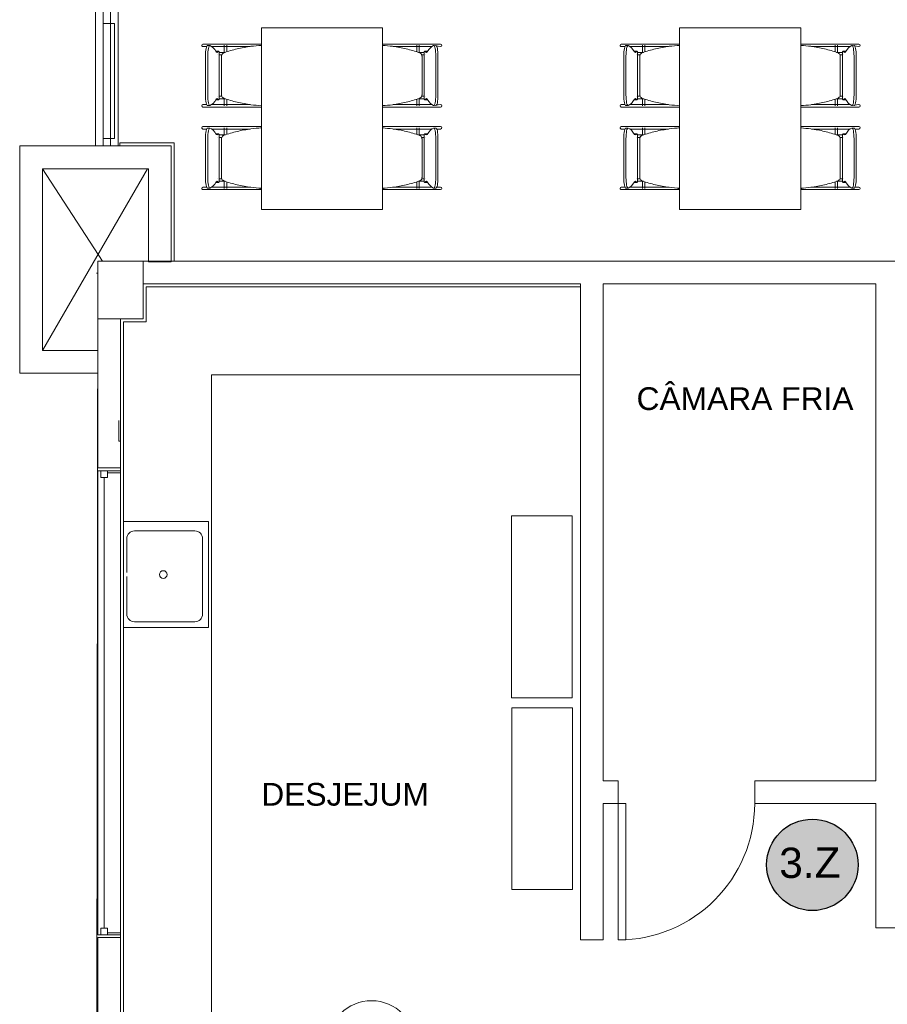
# Model space of a CAD drawing. Extents: x -1871171.1 to -1871111.3, y 2848215.5 to 2848272.6.
# Tile 8 of 121: x -1871166 to -1871160.3, y 2848241.7 to 2848248.2. Entities that reach past the tile are written whole.
import ezdxf
from ezdxf.enums import TextEntityAlignment as Align

# ---------------------------------------------------------------- set-up
doc = ezdxf.new("R2010")
doc.units = 0
doc.header["$MEASUREMENT"] = 0
for name, color, linetype, lineweight in [('6075-BSE-ARQ-TERR$0$K-BSE-ARQ-ALV', 7, 'CONTINUOUS', 5), ('6075-BSE-ARQ-TERR$0$K-BSE-ARQ-LAY', 252, 'CONTINUOUS', 5), ('6075-BSE-ARQ-TERR$0$K-BSE-ARQ-MOB', 8, 'CONTINUOUS', 5), ('6075-BSE-ARQ-TERR$0$K-BSE-ARQ-SAN', 8, 'CONTINUOUS', 5), ('6075-BSE-ARQ-TERR$0$K-BSE-ARQ-TXT', 254, 'CONTINUOUS', 5)]:
    doc.layers.add(name, color=color, linetype=linetype, lineweight=lineweight)
doc.layers.add('K-NV2-ARQ-TXT-GER', color=1, linetype='CONTINUOUS')
doc.styles.add('6075-BSE-ARQ-TERR$0$Standard', font='arial.ttf')
doc.styles.add('ARIAL', font='arial.ttf')

# ---------------------------------------------------------------- blocks, each defined once
blk = doc.blocks.new('6075-BSE-ARQ-TERR')
at = {"layer": '6075-BSE-ARQ-TERR$0$K-BSE-ARQ-ALV'}
for p, q in [((0.65, -1), (0.65, -24.25)), ((0.5, -24.25), (0.5, -19.25)), ((0.66, -24.23), (1.02, -24.23)), ((0.66, -24.23), (0.66, -24.25)), ((1.02, -24.23), (1.02, -25.0101)), ((0, -24.25), (0, -25.75)), ((1, -24.25), (0, -24.25)), ((1, -25.0151), (1, -24.25)), ((0.15, -25.6), (0.15, -24.4)), ((0.15, -24.4), (0.85, -24.4)), ((0.85, -24.4), (0.85, -25.0151)), ((9.8, -25.0101), (0.515, -25.0101)), ((0.515, -26.375), (0.515, -25.0101)), ((0.815, -25.3901), (0.815, -25.0101)), ((0.85, -25.0151), (1, -25.0151)), ((0.815, -25.1601), (3.7, -25.1601)), ((3.7, -25.1601), (3.7, -29.4901)), ((3.85, -25.1601), (5.65, -25.1601)), ((0.815, -25.3901), (0.515, -25.3901)), ((0.515, -25.6), (0.15, -25.6)), ((0.515, -25.75), (0, -25.75)), ((0.665, -26.375), (0.515, -26.375)), ((0.665, -30.5901), (0.665, -26.394)), ((3.85, -28.4401), (3.95, -28.4401)), ((3.95, -28.4401), (3.95, -28.5901)), ((4.85, -28.4401), (4.85, -28.5901)), ((4.85, -28.4401), (5.65, -28.4401)), ((3.85, -28.5901), (4, -28.5901)), ((3.85, -29.4901), (3.85, -28.5901)), ((4.85, -28.5901), (5.65, -28.5901)), ((5.65, -28.5901), (5.65, -29.4101)), ((5.65, -29.4101), (6.4, -29.4101)), ((0.515, -30.25), (0.515, -29.475)), ((0.515, -29.475), (0.665, -29.475)), ((3.7, -29.4901), (3.85, -29.4901))]:
    blk.add_line(p, q, dxfattribs=at)
for points in [[(3.7, -25.1601), (3.7, -28.8928), (3.7, -29.4901), (3.85, -29.4901), (3.85, -28.5901)], [(3.85, -28.4401), (3.85, -25.1601)], [(5.65, -25.1601), (5.65, -28.4401)], [(5.65, -28.5901), (5.65, -29.2601)]]:
    blk.add_lwpolyline(points, dxfattribs=at)
at = {"layer": '6075-BSE-ARQ-TERR$0$K-BSE-ARQ-LAY', "extrusion": (0, 0, -1)}
for p, q in [((0.6, -24.25), (0.6, -19.25)), ((0.55, -21.765), (0.55, -24.25)), ((0.55, -23.4417), (0.6245, -23.4417)), ((0.6245, -24.2), (0.55, -24.2))]:
    blk.add_line(p, q, dxfattribs=at)
at = {"layer": '6075-BSE-ARQ-TERR$0$K-BSE-ARQ-LAY'}
for p, q in [((0.6245, -24.2), (0.6245, -23.4417)), ((0.15, -25.6), (0.8428, -24.4)), ((0.15, -24.4), (0.5474, -25.0101)), ((0.515, -25.0101), (0.5067, -31.45)), ((0.515, -25.0901), (0.5067, -25.0901)), ((0.835, -25.4101), (0.835, -25.1801)), ((0.835, -25.1801), (3.7, -25.1801)), ((0.665, -26.4067), (0.665, -25.3901)), ((0.685, -30.5901), (0.685, -25.4101)), ((0.685, -25.4101), (0.835, -25.4101)), ((1.265, -25.7601), (3.7, -25.7601)), ((1.265, -30.5901), (1.265, -25.7601)), ((0.665, -26.375), (0.515, -26.375)), ((0.515, -26.394), (0.665, -26.394)), ((0.515, -26.394), (0.515, -29.4559)), ((0.535, -26.394), (0.535, -26.4385)), ((0.535, -26.4385), (0.5795, -26.4385)), ((0.5572, -29.4115), (0.5572, -26.4385)), ((0.5795, -26.394), (0.5795, -26.4385)), ((0.5795, -26.4067), (0.665, -26.4067)), ((3.95, -28.4401), (3.95, -29.4901)), ((4, -28.5901), (4, -29.4901)), ((0.535, -29.4115), (0.5795, -29.4115)), ((0.535, -29.4559), (0.535, -29.4115)), ((0.5795, -29.4559), (0.5795, -29.4115)), ((0.515, -29.4559), (0.665, -29.4559)), ((0.515, -29.475), (0.665, -29.475)), ((0.665, -29.4432), (0.5795, -29.4432)), ((3.95, -29.4901), (4, -29.4901))]:
    blk.add_line(p, q, dxfattribs=at)
blk.add_arc((3.95, -28.5901), 0.9, 270, 0, dxfattribs=at)
at = {"layer": '6075-BSE-ARQ-TERR$0$K-BSE-ARQ-MOB'}
for p, q in [((1.5947, -23.4701), (1.5947, -24.6701)), ((2.3947, -23.4701), (1.5947, -23.4701)), ((2.3947, -24.6701), (2.3947, -23.4701)), ((4.3547, -23.4701), (4.3547, -24.6701)), ((5.1547, -23.4701), (4.3547, -23.4701)), ((5.1547, -24.6701), (5.1547, -23.4701)), ((1.3519, -23.5771), (1.2087, -23.5771)), ((1.2541, -23.587), (1.2393, -23.587)), ((1.3499, -23.5846), (1.3499, -23.6339)), ((1.459, -23.5771), (1.3532, -23.5771)), ((1.3659, -23.6288), (1.3659, -23.5846)), ((1.559, -23.5771), (1.4614, -23.5771)), ((1.5947, -23.5771), (1.56, -23.5771)), ((2.3958, -23.5846), (2.3958, -23.5865)), ((2.4495, -23.5771), (2.4137, -23.5771)), ((2.6329, -23.5771), (2.4509, -23.5771)), ((2.6202, -23.5846), (2.6202, -23.6288)), ((2.6362, -23.6339), (2.6362, -23.5846)), ((2.7775, -23.5771), (2.6497, -23.5771)), ((2.7775, -23.5931), (2.7321, -23.587)), ((4.1119, -23.5771), (3.9687, -23.5771)), ((4.0141, -23.587), (3.9993, -23.587)), ((4.1099, -23.5846), (4.1099, -23.6339)), ((4.219, -23.5771), (4.1132, -23.5771)), ((4.1259, -23.6288), (4.1259, -23.5846)), ((4.319, -23.5771), (4.2214, -23.5771)), ((4.3547, -23.5771), (4.32, -23.5771)), ((5.1558, -23.5846), (5.1558, -23.5865)), ((5.2095, -23.5771), (5.1737, -23.5771)), ((5.3929, -23.5771), (5.2109, -23.5771)), ((5.3802, -23.5846), (5.3802, -23.6288)), ((5.3962, -23.6339), (5.3962, -23.5846)), ((5.5375, -23.5771), (5.4097, -23.5771)), ((5.5375, -23.5931), (5.4921, -23.587)), ((1.2087, -23.5931), (1.2339, -23.5931)), ((1.2654, -23.5931), (1.4305, -23.5931)), ((1.3119, -23.625), (1.2972, -23.625)), ((1.3161, -23.9418), (1.3161, -23.6284)), ((1.4614, -23.5931), (1.5213, -23.5931)), ((2.4648, -23.5931), (2.6329, -23.5931)), ((2.6497, -23.5931), (2.7207, -23.5931)), ((2.67, -23.6284), (2.67, -23.9418)), ((2.689, -23.625), (2.6742, -23.625)), ((3.9687, -23.5931), (3.9939, -23.5931)), ((4.0254, -23.5931), (4.1905, -23.5931)), ((4.0719, -23.625), (4.0572, -23.625)), ((4.0761, -23.9418), (4.0761, -23.6284)), ((4.2214, -23.5931), (4.2813, -23.5931)), ((5.2248, -23.5931), (5.3929, -23.5931)), ((5.4097, -23.5931), (5.4807, -23.5931)), ((5.43, -23.6284), (5.43, -23.9418)), ((5.449, -23.625), (5.4342, -23.625)), ((1.226, -23.9132), (1.226, -23.657)), ((1.2407, -23.657), (1.2407, -23.9132)), ((1.3315, -23.6581), (1.3315, -23.9121)), ((2.6547, -23.9121), (2.6547, -23.6581)), ((2.7454, -23.9132), (2.7454, -23.657)), ((2.7602, -23.657), (2.7602, -23.9132)), ((3.986, -23.9132), (3.986, -23.657)), ((4.0007, -23.657), (4.0007, -23.9132)), ((4.0915, -23.6581), (4.0915, -23.9121)), ((5.4147, -23.9121), (5.4147, -23.6581)), ((5.5054, -23.9132), (5.5054, -23.657)), ((5.5202, -23.657), (5.5202, -23.9132)), ((1.2339, -23.9771), (1.2087, -23.9771)), ((1.3519, -23.9771), (1.2654, -23.9771)), ((1.2972, -23.9451), (1.3119, -23.9451)), ((1.3499, -23.9362), (1.3499, -23.9851)), ((1.459, -23.9771), (1.3532, -23.9771)), ((1.3659, -23.9851), (1.3659, -23.9413)), ((1.5213, -23.9771), (1.4614, -23.9771)), ((2.6329, -23.9771), (2.4648, -23.9771)), ((2.6202, -23.9413), (2.6202, -23.9851)), ((2.6362, -23.9851), (2.6362, -23.9362)), ((2.7207, -23.9771), (2.6497, -23.9771)), ((2.6742, -23.9451), (2.689, -23.9451)), ((2.7321, -23.9832), (2.7775, -23.9771)), ((3.9939, -23.9771), (3.9687, -23.9771)), ((4.1119, -23.9771), (4.0254, -23.9771)), ((4.0572, -23.9451), (4.0719, -23.9451)), ((4.1099, -23.9362), (4.1099, -23.9851)), ((4.219, -23.9771), (4.1132, -23.9771)), ((4.1259, -23.9851), (4.1259, -23.9413)), ((4.2813, -23.9771), (4.2214, -23.9771)), ((5.3929, -23.9771), (5.2248, -23.9771)), ((5.3802, -23.9413), (5.3802, -23.9851)), ((5.3962, -23.9851), (5.3962, -23.9362)), ((5.4807, -23.9771), (5.4097, -23.9771)), ((5.4342, -23.9451), (5.449, -23.9451)), ((5.4921, -23.9832), (5.5375, -23.9771)), ((1.2087, -23.9931), (1.4305, -23.9931)), ((1.2393, -23.9832), (1.2541, -23.9832)), ((1.4614, -23.9931), (1.5725, -23.9931)), ((2.3958, -23.9836), (2.3958, -23.9851)), ((2.4137, -23.9931), (2.5247, -23.9931)), ((2.5556, -23.9931), (2.7775, -23.9931)), ((3.9687, -23.9931), (4.1905, -23.9931)), ((3.9993, -23.9832), (4.0141, -23.9832)), ((4.2214, -23.9931), (4.3325, -23.9931)), ((5.1558, -23.9836), (5.1558, -23.9851)), ((5.1737, -23.9931), (5.2847, -23.9931)), ((5.3156, -23.9931), (5.5375, -23.9931)), ((1.3519, -24.1221), (1.2087, -24.1221)), ((1.2087, -24.1381), (1.2339, -24.1381)), ((1.2541, -24.132), (1.2393, -24.132)), ((1.2654, -24.1381), (1.4305, -24.1381)), ((1.3119, -24.17), (1.2972, -24.17)), ((1.3161, -24.4868), (1.3161, -24.1734)), ((1.3499, -24.1301), (1.3499, -24.1789)), ((1.459, -24.1221), (1.3532, -24.1221)), ((1.3659, -24.1738), (1.3659, -24.1301)), ((1.559, -24.1221), (1.4614, -24.1221)), ((1.4614, -24.1381), (1.5213, -24.1381)), ((1.5947, -24.1221), (1.56, -24.1221)), ((1.5863, -24.1301), (1.59, -24.1301)), ((2.3958, -24.1301), (2.3958, -24.1315)), ((2.3961, -24.1301), (2.3998, -24.1301)), ((2.4495, -24.1221), (2.4137, -24.1221)), ((2.6329, -24.1221), (2.4509, -24.1221)), ((2.4648, -24.1381), (2.6329, -24.1381)), ((2.6202, -24.1301), (2.6202, -24.1738)), ((2.6362, -24.1789), (2.6362, -24.1301)), ((2.7775, -24.1221), (2.6497, -24.1221)), ((2.6497, -24.1381), (2.7207, -24.1381)), ((2.67, -24.1734), (2.67, -24.4868)), ((2.689, -24.17), (2.6742, -24.17)), ((2.7468, -24.132), (2.7321, -24.132)), ((2.7522, -24.1381), (2.7775, -24.1381)), ((4.1119, -24.1221), (3.9687, -24.1221)), ((3.9687, -24.1381), (3.9939, -24.1381)), ((4.0141, -24.132), (3.9993, -24.132)), ((4.0254, -24.1381), (4.1905, -24.1381)), ((4.0719, -24.17), (4.0572, -24.17)), ((4.0761, -24.4868), (4.0761, -24.1734)), ((4.1099, -24.1301), (4.1099, -24.1789)), ((4.219, -24.1221), (4.1132, -24.1221)), ((4.1259, -24.1738), (4.1259, -24.1301)), ((4.319, -24.1221), (4.2214, -24.1221)), ((4.2214, -24.1381), (4.2813, -24.1381)), ((4.3547, -24.1221), (4.32, -24.1221)), ((4.3463, -24.1301), (4.35, -24.1301)), ((5.1558, -24.1301), (5.1558, -24.1315)), ((5.1561, -24.1301), (5.1598, -24.1301)), ((5.2095, -24.1221), (5.1737, -24.1221)), ((5.3929, -24.1221), (5.2109, -24.1221)), ((5.2248, -24.1381), (5.3929, -24.1381)), ((5.3802, -24.1301), (5.3802, -24.1738)), ((5.3962, -24.1789), (5.3962, -24.1301)), ((5.5375, -24.1221), (5.4097, -24.1221)), ((5.4097, -24.1381), (5.4807, -24.1381)), ((5.43, -24.1734), (5.43, -24.4868)), ((5.449, -24.17), (5.4342, -24.17)), ((5.5068, -24.132), (5.4921, -24.132)), ((5.5122, -24.1381), (5.5375, -24.1381)), ((1.226, -24.4582), (1.226, -24.202)), ((1.2407, -24.202), (1.2407, -24.4582)), ((1.3315, -24.2031), (1.3315, -24.4571)), ((2.6547, -24.4571), (2.6547, -24.2031)), ((2.7454, -24.4582), (2.7454, -24.202)), ((2.7602, -24.202), (2.7602, -24.4582)), ((3.986, -24.4582), (3.986, -24.202)), ((4.0007, -24.202), (4.0007, -24.4582)), ((4.0915, -24.2031), (4.0915, -24.4571)), ((5.4147, -24.4571), (5.4147, -24.2031)), ((5.5054, -24.4582), (5.5054, -24.202)), ((5.5202, -24.202), (5.5202, -24.4582)), ((1.2972, -24.4901), (1.3119, -24.4901)), ((1.3499, -24.4812), (1.3499, -24.5306)), ((1.3659, -24.5306), (1.3659, -24.4863)), ((2.6202, -24.4863), (2.6202, -24.5306)), ((2.6362, -24.5306), (2.6362, -24.4812)), ((2.6742, -24.4901), (2.689, -24.4901)), ((4.0572, -24.4901), (4.0719, -24.4901)), ((4.1099, -24.4812), (4.1099, -24.5306)), ((4.1259, -24.5306), (4.1259, -24.4863)), ((5.3802, -24.4863), (5.3802, -24.5306)), ((5.3962, -24.5306), (5.3962, -24.4812)), ((5.4342, -24.4901), (5.449, -24.4901)), ((1.2339, -24.5221), (1.2087, -24.5221)), ((1.2087, -24.5381), (1.4305, -24.5381)), ((1.2393, -24.5282), (1.2541, -24.5282)), ((1.3519, -24.5221), (1.2654, -24.5221)), ((1.459, -24.5221), (1.3532, -24.5221)), ((1.5213, -24.5221), (1.4614, -24.5221)), ((1.4614, -24.5381), (1.5725, -24.5381)), ((1.59, -24.5306), (1.5855, -24.5306)), ((2.3958, -24.5286), (2.3958, -24.5306)), ((2.4007, -24.5306), (2.3961, -24.5306)), ((2.4137, -24.5381), (2.5247, -24.5381)), ((2.6329, -24.5221), (2.4648, -24.5221)), ((2.5556, -24.5381), (2.7775, -24.5381)), ((2.7207, -24.5221), (2.6497, -24.5221)), ((2.7321, -24.5282), (2.7468, -24.5282)), ((2.7775, -24.5221), (2.7522, -24.5221)), ((3.9939, -24.5221), (3.9687, -24.5221)), ((3.9687, -24.5381), (4.1905, -24.5381)), ((3.9993, -24.5282), (4.0141, -24.5282)), ((4.1119, -24.5221), (4.0254, -24.5221)), ((4.219, -24.5221), (4.1132, -24.5221)), ((4.2813, -24.5221), (4.2214, -24.5221)), ((4.2214, -24.5381), (4.3325, -24.5381)), ((4.35, -24.5306), (4.3455, -24.5306)), ((5.1558, -24.5286), (5.1558, -24.5306)), ((5.1607, -24.5306), (5.1561, -24.5306)), ((5.1737, -24.5381), (5.2847, -24.5381)), ((5.3929, -24.5221), (5.2248, -24.5221)), ((5.3156, -24.5381), (5.5375, -24.5381)), ((5.4807, -24.5221), (5.4097, -24.5221)), ((5.4921, -24.5282), (5.5068, -24.5282)), ((5.5375, -24.5221), (5.5122, -24.5221)), ((1.5947, -24.6701), (2.3947, -24.6701)), ((4.3547, -24.6701), (5.1547, -24.6701)), ((0.655, -26.1979), (0.655, -26.0629)), ((0.665, -26.1979), (0.655, -26.1979)), ((3.2445, -26.6914), (3.2445, -27.8914)), ((3.6445, -26.6914), (3.2445, -26.6914)), ((3.6445, -27.8914), (3.6445, -26.6914)), ((3.2445, -27.8914), (3.6445, -27.8914)), ((3.2474, -27.9578), (3.2474, -29.1578)), ((3.6474, -27.9578), (3.2474, -27.9578)), ((3.6474, -29.1578), (3.6474, -27.9578)), ((3.2474, -29.1578), (3.6474, -29.1578))]:
    blk.add_line(p, q, dxfattribs=at)
at = {"layer": '6075-BSE-ARQ-TERR$0$K-BSE-ARQ-MOB', "flags": 128}
for points in [[(1.3532, -23.5771), (1.3457, -23.5771), (1.3445, -23.5771), (1.3365, -23.5771)], [(1.4614, -23.5771), (1.4566, -23.5771), (1.4337, -23.5771), (1.4305, -23.5771)], [(1.56, -23.5771), (1.5558, -23.5771), (1.5445, -23.5771), (1.5353, -23.5771)], [(1.5947, -23.5771), (1.5725, -23.5771)], [(2.4137, -23.5771), (2.3947, -23.5771)], [(2.4509, -23.5771), (2.4453, -23.5771), (2.4347, -23.5771), (2.4261, -23.5771)], [(2.5556, -23.5771), (2.5247, -23.5771)], [(2.6497, -23.5771), (2.6452, -23.5771), (2.6337, -23.5771), (2.6329, -23.5771)], [(4.1132, -23.5771), (4.1057, -23.5771), (4.1045, -23.5771), (4.0965, -23.5771)], [(4.2214, -23.5771), (4.2166, -23.5771), (4.1937, -23.5771), (4.1905, -23.5771)], [(4.32, -23.5771), (4.3158, -23.5771), (4.3045, -23.5771), (4.2953, -23.5771)], [(4.3547, -23.5771), (4.3325, -23.5771)], [(5.1737, -23.5771), (5.1547, -23.5771)], [(5.2109, -23.5771), (5.2053, -23.5771), (5.1947, -23.5771), (5.1861, -23.5771)], [(5.3156, -23.5771), (5.2847, -23.5771)], [(5.4097, -23.5771), (5.4052, -23.5771), (5.3937, -23.5771), (5.3929, -23.5771)], [(1.3079, -23.6321), (1.3083, -23.6321)], [(1.3084, -23.6481), (1.3079, -23.6481), (1.3079, -23.6481)], [(1.3163, -23.6321), (1.3557, -23.6321)], [(1.333, -23.6481), (1.3253, -23.6481), (1.3239, -23.6481), (1.3165, -23.6481)], [(1.3365, -23.5931), (1.3532, -23.5931)], [(1.4305, -23.5931), (1.4614, -23.5931)], [(2.5247, -23.5931), (2.5556, -23.5931)], [(2.6305, -23.6321), (2.6697, -23.6321)], [(2.6329, -23.5931), (2.6497, -23.5931)], [(2.6699, -23.6481), (2.6652, -23.6481), (2.6534, -23.6481), (2.6524, -23.6481)], [(2.6778, -23.6321), (2.6782, -23.6321), (2.6782, -23.6321)], [(2.6782, -23.6481), (2.6778, -23.6481)], [(4.0679, -23.6321), (4.0683, -23.6321)], [(4.0684, -23.6481), (4.0679, -23.6481), (4.0679, -23.6481)], [(4.0763, -23.6321), (4.1157, -23.6321)], [(4.093, -23.6481), (4.0853, -23.6481), (4.0839, -23.6481), (4.0765, -23.6481)], [(4.0965, -23.5931), (4.1132, -23.5931)], [(4.1905, -23.5931), (4.2214, -23.5931)], [(5.2847, -23.5931), (5.3156, -23.5931)], [(5.3905, -23.6321), (5.4297, -23.6321)], [(5.3929, -23.5931), (5.4097, -23.5931)], [(5.4299, -23.6481), (5.4252, -23.6481), (5.4134, -23.6481), (5.4124, -23.6481)], [(5.4378, -23.6321), (5.4382, -23.6321), (5.4382, -23.6321)], [(5.4382, -23.6481), (5.4378, -23.6481)], [(1.3079, -23.9221), (1.3083, -23.9221)], [(1.3084, -23.9381), (1.3079, -23.9381), (1.3079, -23.9381)], [(1.3163, -23.9221), (1.3337, -23.9221)], [(1.3557, -23.9381), (1.3239, -23.9381), (1.3165, -23.9381)], [(1.3532, -23.9771), (1.3457, -23.9771), (1.3445, -23.9771), (1.3365, -23.9771)], [(1.4614, -23.9771), (1.4566, -23.9771), (1.4337, -23.9771), (1.4305, -23.9771)], [(2.5556, -23.9771), (2.5247, -23.9771)], [(2.6699, -23.9381), (2.6652, -23.9381), (2.6341, -23.9381), (2.6305, -23.9381)], [(2.6497, -23.9771), (2.6452, -23.9771), (2.6337, -23.9771), (2.6329, -23.9771)], [(2.6531, -23.9221), (2.6697, -23.9221)], [(2.6778, -23.9221), (2.6782, -23.9221), (2.6782, -23.9221)], [(2.6782, -23.9381), (2.6778, -23.9381)], [(4.0679, -23.9221), (4.0683, -23.9221)], [(4.0684, -23.9381), (4.0679, -23.9381), (4.0679, -23.9381)], [(4.0763, -23.9221), (4.0937, -23.9221)], [(4.1157, -23.9381), (4.0839, -23.9381), (4.0765, -23.9381)], [(4.1132, -23.9771), (4.1057, -23.9771), (4.1045, -23.9771), (4.0965, -23.9771)], [(4.2214, -23.9771), (4.2166, -23.9771), (4.1937, -23.9771), (4.1905, -23.9771)], [(5.3156, -23.9771), (5.2847, -23.9771)], [(5.4299, -23.9381), (5.4252, -23.9381), (5.3941, -23.9381), (5.3905, -23.9381)], [(5.4097, -23.9771), (5.4052, -23.9771), (5.3937, -23.9771), (5.3929, -23.9771)], [(5.4131, -23.9221), (5.4297, -23.9221)], [(5.4378, -23.9221), (5.4382, -23.9221), (5.4382, -23.9221)], [(5.4382, -23.9381), (5.4378, -23.9381)], [(1.3365, -23.9931), (1.3532, -23.9931)], [(1.4305, -23.9931), (1.4614, -23.9931)], [(1.5353, -23.9931), (1.56, -23.9931)], [(1.5725, -23.9931), (1.5947, -23.9931)], [(2.3947, -23.9931), (2.4137, -23.9931)], [(2.4261, -23.9931), (2.4509, -23.9931)], [(2.5247, -23.9931), (2.5556, -23.9931)], [(2.6329, -23.9931), (2.6497, -23.9931)], [(4.0965, -23.9931), (4.1132, -23.9931)], [(4.1905, -23.9931), (4.2214, -23.9931)], [(4.2953, -23.9931), (4.32, -23.9931)], [(4.3325, -23.9931), (4.3547, -23.9931)], [(5.1547, -23.9931), (5.1737, -23.9931)], [(5.1861, -23.9931), (5.2109, -23.9931)], [(5.2847, -23.9931), (5.3156, -23.9931)], [(5.3929, -23.9931), (5.4097, -23.9931)], [(1.3532, -24.1221), (1.3457, -24.1221), (1.3445, -24.1221), (1.3365, -24.1221)], [(1.3365, -24.1381), (1.3532, -24.1381)], [(1.4614, -24.1221), (1.4566, -24.1221), (1.4337, -24.1221), (1.4305, -24.1221)], [(1.4305, -24.1381), (1.4614, -24.1381)], [(1.56, -24.1221), (1.5558, -24.1221), (1.5445, -24.1221), (1.5353, -24.1221)], [(1.5947, -24.1221), (1.5725, -24.1221)], [(2.4137, -24.1221), (2.3947, -24.1221)], [(2.4509, -24.1221), (2.4453, -24.1221), (2.4347, -24.1221), (2.4261, -24.1221)], [(2.5556, -24.1221), (2.5247, -24.1221)], [(2.5247, -24.1381), (2.5556, -24.1381)], [(2.6497, -24.1221), (2.6452, -24.1221), (2.6337, -24.1221), (2.6329, -24.1221)], [(2.6329, -24.1381), (2.6497, -24.1381)], [(4.1132, -24.1221), (4.1057, -24.1221), (4.1045, -24.1221), (4.0965, -24.1221)], [(4.0965, -24.1381), (4.1132, -24.1381)], [(4.2214, -24.1221), (4.2166, -24.1221), (4.1937, -24.1221), (4.1905, -24.1221)], [(4.1905, -24.1381), (4.2214, -24.1381)], [(4.32, -24.1221), (4.3158, -24.1221), (4.3045, -24.1221), (4.2953, -24.1221)], [(4.3547, -24.1221), (4.3325, -24.1221)], [(5.1737, -24.1221), (5.1547, -24.1221)], [(5.2109, -24.1221), (5.2053, -24.1221), (5.1947, -24.1221), (5.1861, -24.1221)], [(5.3156, -24.1221), (5.2847, -24.1221)], [(5.2847, -24.1381), (5.3156, -24.1381)], [(5.4097, -24.1221), (5.4052, -24.1221), (5.3937, -24.1221), (5.3929, -24.1221)], [(5.3929, -24.1381), (5.4097, -24.1381)], [(1.3079, -24.1771), (1.3083, -24.1771)], [(1.3084, -24.1931), (1.3079, -24.1931), (1.3079, -24.1931)], [(1.3163, -24.1771), (1.3557, -24.1771)], [(1.333, -24.1931), (1.3253, -24.1931), (1.3239, -24.1931), (1.3165, -24.1931)], [(2.6305, -24.1771), (2.6697, -24.1771)], [(2.6699, -24.1931), (2.6652, -24.1931), (2.6534, -24.1931), (2.6524, -24.1931)], [(2.6778, -24.1771), (2.6782, -24.1771), (2.6782, -24.1771)], [(2.6782, -24.1931), (2.6778, -24.1931)], [(4.0679, -24.1771), (4.0683, -24.1771)], [(4.0684, -24.1931), (4.0679, -24.1931), (4.0679, -24.1931)], [(4.0763, -24.1771), (4.1157, -24.1771)], [(4.093, -24.1931), (4.0853, -24.1931), (4.0839, -24.1931), (4.0765, -24.1931)], [(5.3905, -24.1771), (5.4297, -24.1771)], [(5.4299, -24.1931), (5.4252, -24.1931), (5.4134, -24.1931), (5.4124, -24.1931)], [(5.4378, -24.1771), (5.4382, -24.1771), (5.4382, -24.1771)], [(5.4382, -24.1931), (5.4378, -24.1931)], [(1.3079, -24.4671), (1.3083, -24.4671)], [(1.3084, -24.4831), (1.3079, -24.4831), (1.3079, -24.4831)], [(1.3163, -24.4671), (1.3337, -24.4671)], [(1.3557, -24.4831), (1.3239, -24.4831), (1.3165, -24.4831)], [(2.6699, -24.4831), (2.6652, -24.4831), (2.6341, -24.4831), (2.6305, -24.4831)], [(2.6531, -24.4671), (2.6697, -24.4671)], [(2.6778, -24.4671), (2.6782, -24.4671), (2.6782, -24.4671)], [(2.6782, -24.4831), (2.6778, -24.4831)], [(4.0679, -24.4671), (4.0683, -24.4671)], [(4.0684, -24.4831), (4.0679, -24.4831), (4.0679, -24.4831)], [(4.0763, -24.4671), (4.0937, -24.4671)], [(4.1157, -24.4831), (4.0839, -24.4831), (4.0765, -24.4831)], [(5.4299, -24.4831), (5.4252, -24.4831), (5.3941, -24.4831), (5.3905, -24.4831)], [(5.4131, -24.4671), (5.4297, -24.4671)], [(5.4378, -24.4671), (5.4382, -24.4671), (5.4382, -24.4671)], [(5.4382, -24.4831), (5.4378, -24.4831)], [(1.3532, -24.5221), (1.3457, -24.5221), (1.3445, -24.5221), (1.3365, -24.5221)], [(1.3365, -24.5381), (1.3532, -24.5381)], [(1.4614, -24.5221), (1.4566, -24.5221), (1.4337, -24.5221), (1.4305, -24.5221)], [(1.4305, -24.5381), (1.4614, -24.5381)], [(1.5353, -24.5381), (1.56, -24.5381)], [(1.5725, -24.5381), (1.5947, -24.5381)], [(2.3947, -24.5381), (2.4137, -24.5381)], [(2.4261, -24.5381), (2.4509, -24.5381)], [(2.5556, -24.5221), (2.5247, -24.5221)], [(2.5247, -24.5381), (2.5556, -24.5381)], [(2.6497, -24.5221), (2.6452, -24.5221), (2.6337, -24.5221), (2.6329, -24.5221)], [(2.6329, -24.5381), (2.6497, -24.5381)], [(4.1132, -24.5221), (4.1057, -24.5221), (4.1045, -24.5221), (4.0965, -24.5221)], [(4.0965, -24.5381), (4.1132, -24.5381)], [(4.2214, -24.5221), (4.2166, -24.5221), (4.1937, -24.5221), (4.1905, -24.5221)], [(4.1905, -24.5381), (4.2214, -24.5381)], [(4.2953, -24.5381), (4.32, -24.5381)], [(4.3325, -24.5381), (4.3547, -24.5381)], [(5.1547, -24.5381), (5.1737, -24.5381)], [(5.1861, -24.5381), (5.2109, -24.5381)], [(5.3156, -24.5221), (5.2847, -24.5221)], [(5.2847, -24.5381), (5.3156, -24.5381)], [(5.4097, -24.5221), (5.4052, -24.5221), (5.3937, -24.5221), (5.3929, -24.5221)], [(5.3929, -24.5381), (5.4097, -24.5381)]]:
    blk.add_lwpolyline(points, dxfattribs=at)
at = {"layer": '6075-BSE-ARQ-TERR$0$K-BSE-ARQ-MOB'}
blk.add_arc((2.3217, -30.1791), 0.288, 180, 179.72624, dxfattribs=at)
for centre, major_axis, ratio, start_param, end_param in [((1.2087, -23.5851), (0, 0.008), 0.93358, 0, 1.570796), ((1.2087, -23.5851), (0, 0.008), 0.93358, 1.570796, 3.141593), ((1.2393, -23.657), (0, 0.07), 0.190809, -0.06917, 1.570796), ((1.2541, -23.657), (0, 0.07), 0.190809, -0.06917, 1.570796), ((1.242, -24.5657), (0, 0.9808), 0.190809, -0.299129, -0.06917), ((2.7441, -24.5657), (0, 0.9808), 0.190809, 0.06917, 0.299129), ((2.7321, -23.657), (0, 0.07), 0.190809, 4.712389, 6.352355), ((2.7468, -23.657), (0, 0.07), 0.190809, 4.712389, 6.352355), ((2.7775, -23.5851), (0, 0.008), 0.93358, 4.712389, 6.283185), ((2.7775, -23.5851), (0, 0.008), 0.93358, 3.141593, 4.712389), ((3.9687, -23.5851), (0, 0.008), 0.93358, 0, 1.570796), ((3.9687, -23.5851), (0, 0.008), 0.93358, 1.570796, 3.141593), ((3.9993, -23.657), (0, 0.07), 0.190809, -0.06917, 1.570796), ((4.0141, -23.657), (0, 0.07), 0.190809, -0.06917, 1.570796), ((4.002, -24.5657), (0, 0.9808), 0.190809, -0.299129, -0.06917), ((5.5041, -24.5657), (0, 0.9808), 0.190809, 0.06917, 0.299129), ((5.4921, -23.657), (0, 0.07), 0.190809, 4.712389, 6.352355), ((5.5068, -23.657), (0, 0.07), 0.190809, 4.712389, 6.352355), ((5.5375, -23.5851), (0, 0.008), 0.93358, 4.712389, 6.283185), ((5.5375, -23.5851), (0, 0.008), 0.93358, 3.141593, 4.712389), ((1.2972, -23.7), (0, 0.0749), 0.190809, -0.09971, 0.09971), ((1.3024, -23.5392), (0, 0.0933), 0.190809, 2.842464, 3.440721), ((1.3119, -23.7), (0, 0.0749), 0.190809, -0.299129, 0.299129), ((2.6742, -23.7), (0, 0.0749), 0.190809, -0.299129, 0.299129), ((2.6837, -23.5392), (0, 0.0933), 0.190809, 2.842464, 3.440721), ((2.689, -23.7), (0, 0.0749), 0.190809, -0.09971, 0.09971), ((4.0572, -23.7), (0, 0.0749), 0.190809, -0.09971, 0.09971), ((4.0624, -23.5392), (0, 0.0933), 0.190809, 2.842464, 3.440721), ((4.0719, -23.7), (0, 0.0749), 0.190809, -0.299129, 0.299129), ((5.4342, -23.7), (0, 0.0749), 0.190809, -0.299129, 0.299129), ((5.4437, -23.5392), (0, 0.0933), 0.190809, 2.842464, 3.440721), ((5.449, -23.7), (0, 0.0749), 0.190809, -0.09971, 0.09971), ((1.2393, -23.9132), (0, 0.07), 0.190809, 1.570796, 3.210763), ((1.2541, -23.9132), (0, 0.07), 0.190809, 1.570796, 3.210763), ((2.7321, -23.9132), (0, 0.07), 0.190809, 3.072423, 4.712389), ((2.7468, -23.9132), (0, 0.07), 0.190809, 3.072423, 4.712389), ((3.9993, -23.9132), (0, 0.07), 0.190809, 1.570796, 3.210763), ((4.0141, -23.9132), (0, 0.07), 0.190809, 1.570796, 3.210763), ((5.4921, -23.9132), (0, 0.07), 0.190809, 3.072423, 4.712389), ((5.5068, -23.9132), (0, 0.07), 0.190809, 3.072423, 4.712389), ((1.2087, -23.9851), (0, 0.008), 0.93358, 0, 1.570796), ((1.242, -23.0045), (0, 0.9808), 0.190809, 3.210763, 3.440721), ((1.2972, -23.8702), (0, 0.0749), 0.190809, 3.041883, 3.241302), ((1.3024, -24.031), (0, 0.0933), 0.190809, -0.299129, 0.299129), ((1.3119, -23.8702), (0, 0.0749), 0.190809, 2.842464, 3.440721), ((2.6742, -23.8702), (0, 0.0749), 0.190809, 2.842464, 3.440721), ((2.6837, -24.031), (0, 0.0933), 0.190809, -0.299129, 0.299129), ((2.689, -23.8702), (0, 0.0749), 0.190809, 3.041883, 3.241302), ((2.7441, -23.0045), (0, 0.9808), 0.190809, 2.842464, 3.072423), ((2.7775, -23.9851), (0, 0.008), 0.93358, -1.570796, 0), ((3.9687, -23.9851), (0, 0.008), 0.93358, 0, 1.570796), ((4.002, -23.0045), (0, 0.9808), 0.190809, 3.210763, 3.440721), ((4.0572, -23.8702), (0, 0.0749), 0.190809, 3.041883, 3.241302), ((4.0624, -24.031), (0, 0.0933), 0.190809, -0.299129, 0.299129), ((4.0719, -23.8702), (0, 0.0749), 0.190809, 2.842464, 3.440721), ((5.4342, -23.8702), (0, 0.0749), 0.190809, 2.842464, 3.440721), ((5.4437, -24.031), (0, 0.0933), 0.190809, -0.299129, 0.299129), ((5.449, -23.8702), (0, 0.0749), 0.190809, 3.041883, 3.241302), ((5.5041, -23.0045), (0, 0.9808), 0.190809, 2.842464, 3.072423), ((5.5375, -23.9851), (0, 0.008), 0.93358, -1.570796, 0), ((1.2087, -23.9851), (0, 0.008), 0.93358, 1.570796, 3.141593), ((2.7775, -23.9851), (0, 0.008), 0.93358, 3.141593, 4.712389), ((3.9687, -23.9851), (0, 0.008), 0.93358, 1.570796, 3.141593), ((5.5375, -23.9851), (0, 0.008), 0.93358, 3.141593, 4.712389), ((1.2087, -24.1301), (0, 0.008), 0.93358, 0, 1.570796), ((1.2087, -24.1301), (0, 0.008), 0.93358, 1.570796, 3.141593), ((1.2393, -24.202), (0, 0.07), 0.190809, -0.06917, 1.570796), ((1.2541, -24.202), (0, 0.07), 0.190809, -0.06917, 1.570796), ((1.242, -25.1107), (0, 0.9808), 0.190809, -0.299129, -0.06917), ((1.2972, -24.245), (0, 0.0749), 0.190809, -0.09971, 0.09971), ((1.3024, -24.0842), (0, 0.0933), 0.190809, 2.842464, 3.440721), ((1.3119, -24.245), (0, 0.0749), 0.190809, -0.299129, 0.299129), ((2.6742, -24.245), (0, 0.0749), 0.190809, -0.299129, 0.299129), ((2.6837, -24.0842), (0, 0.0933), 0.190809, 2.842464, 3.440721), ((2.689, -24.245), (0, 0.0749), 0.190809, -0.09971, 0.09971), ((2.7441, -25.1107), (0, 0.9808), 0.190809, 0.06917, 0.299129), ((2.7321, -24.202), (0, 0.07), 0.190809, -1.570796, 0.06917), ((2.7468, -24.202), (0, 0.07), 0.190809, -1.570796, 0.06917), ((2.7775, -24.1301), (0, 0.008), 0.93358, -1.570796, 0), ((2.7775, -24.1301), (0, 0.008), 0.93358, 3.141593, 4.712389), ((3.9687, -24.1301), (0, 0.008), 0.93358, 0, 1.570796), ((3.9687, -24.1301), (0, 0.008), 0.93358, 1.570796, 3.141593), ((3.9993, -24.202), (0, 0.07), 0.190809, -0.06917, 1.570796), ((4.0141, -24.202), (0, 0.07), 0.190809, -0.06917, 1.570796), ((4.002, -25.1107), (0, 0.9808), 0.190809, -0.299129, -0.06917), ((4.0572, -24.245), (0, 0.0749), 0.190809, -0.09971, 0.09971), ((4.0624, -24.0842), (0, 0.0933), 0.190809, 2.842464, 3.440721), ((4.0719, -24.245), (0, 0.0749), 0.190809, -0.299129, 0.299129), ((5.4342, -24.245), (0, 0.0749), 0.190809, -0.299129, 0.299129), ((5.4437, -24.0842), (0, 0.0933), 0.190809, 2.842464, 3.440721), ((5.449, -24.245), (0, 0.0749), 0.190809, -0.09971, 0.09971), ((5.5041, -25.1107), (0, 0.9808), 0.190809, 0.06917, 0.299129), ((5.4921, -24.202), (0, 0.07), 0.190809, -1.570796, 0.06917), ((5.5068, -24.202), (0, 0.07), 0.190809, -1.570796, 0.06917), ((5.5375, -24.1301), (0, 0.008), 0.93358, -1.570796, 0), ((5.5375, -24.1301), (0, 0.008), 0.93358, 3.141593, 4.712389), ((1.2393, -24.4582), (0, 0.07), 0.190809, 1.570796, 3.210763), ((1.2541, -24.4582), (0, 0.07), 0.190809, 1.570796, 3.210763), ((1.242, -23.5495), (0, 0.9808), 0.190809, 3.210763, 3.440721), ((1.2972, -24.4152), (0, 0.0749), 0.190809, 3.041883, 3.241302), ((1.3024, -24.576), (0, 0.0933), 0.190809, -0.299129, 0.299129), ((1.3119, -24.4152), (0, 0.0749), 0.190809, 2.842464, 3.440721), ((2.6742, -24.4152), (0, 0.0749), 0.190809, 2.842464, 3.440721), ((2.6837, -24.576), (0, 0.0933), 0.190809, -0.299129, 0.299129), ((2.689, -24.4152), (0, 0.0749), 0.190809, 3.041883, 3.241302), ((2.7441, -23.5495), (0, 0.9808), 0.190809, 2.842464, 3.072423), ((2.7321, -24.4582), (0, 0.07), 0.190809, 3.072423, 4.712389), ((2.7468, -24.4582), (0, 0.07), 0.190809, 3.072423, 4.712389), ((3.9993, -24.4582), (0, 0.07), 0.190809, 1.570796, 3.210763), ((4.0141, -24.4582), (0, 0.07), 0.190809, 1.570796, 3.210763), ((4.002, -23.5495), (0, 0.9808), 0.190809, 3.210763, 3.440721), ((4.0572, -24.4152), (0, 0.0749), 0.190809, 3.041883, 3.241302), ((4.0624, -24.576), (0, 0.0933), 0.190809, -0.299129, 0.299129), ((4.0719, -24.4152), (0, 0.0749), 0.190809, 2.842464, 3.440721), ((5.4342, -24.4152), (0, 0.0749), 0.190809, 2.842464, 3.440721), ((5.4437, -24.576), (0, 0.0933), 0.190809, -0.299129, 0.299129), ((5.449, -24.4152), (0, 0.0749), 0.190809, 3.041883, 3.241302), ((5.5041, -23.5495), (0, 0.9808), 0.190809, 2.842464, 3.072423), ((5.4921, -24.4582), (0, 0.07), 0.190809, 3.072423, 4.712389), ((5.5068, -24.4582), (0, 0.07), 0.190809, 3.072423, 4.712389), ((1.2087, -24.5301), (0, 0.008), 0.93358, 0, 1.570796), ((1.2087, -24.5301), (0, 0.008), 0.93358, 1.570796, 3.141593), ((2.7775, -24.5301), (0, 0.008), 0.93358, 4.712389, 6.283185), ((2.7775, -24.5301), (0, 0.008), 0.93358, 3.141593, 4.712389), ((3.9687, -24.5301), (0, 0.008), 0.93358, 0, 1.570796), ((3.9687, -24.5301), (0, 0.008), 0.93358, 1.570796, 3.141593), ((5.5375, -24.5301), (0, 0.008), 0.93358, 4.712389, 6.283185), ((5.5375, -24.5301), (0, 0.008), 0.93358, 3.141593, 4.712389)]:
    blk.add_ellipse(centre, major_axis=major_axis, ratio=ratio, start_param=start_param, end_param=end_param, dxfattribs=at)
for points, knots in [([(1.5947, -23.586), (1.5715, -23.5872), (1.518, -23.5922), (1.4353, -23.6075), (1.3769, -23.6245), (1.3482, -23.6345)], [0.0794766, 0.0794766, 0.0794766, 0.0794766, 0.3333333, 0.6666667, 1, 1, 1, 1]), ([(2.6379, -23.6345), (2.6092, -23.6245), (2.5509, -23.6075), (2.4692, -23.5924), (2.4168, -23.5874), (2.3947, -23.5862)], [0, 0, 0, 0, 0.3333333, 0.6666667, 0.9087018, 0.9087018, 0.9087018, 0.9087018]), ([(4.3547, -23.586), (4.3315, -23.5872), (4.278, -23.5922), (4.1953, -23.6075), (4.1369, -23.6245), (4.1082, -23.6345)], [0.0794766, 0.0794766, 0.0794766, 0.0794766, 0.3333333, 0.6666667, 1, 1, 1, 1]), ([(5.3979, -23.6345), (5.3692, -23.6245), (5.3109, -23.6075), (5.2292, -23.5924), (5.1768, -23.5874), (5.1547, -23.5862)], [0, 0, 0, 0, 0.3333333, 0.6666667, 0.9087018, 0.9087018, 0.9087018, 0.9087018]), ([(1.3482, -23.6345), (1.3463, -23.6352), (1.3426, -23.637), (1.3371, -23.6417), (1.3335, -23.6475), (1.3317, -23.6534), (1.3315, -23.6565), (1.3315, -23.6581)], [0, 0, 0, 0, 0.2, 0.4, 0.7, 0.85, 1, 1, 1, 1]), ([(2.6547, -23.6581), (2.6547, -23.656), (2.6542, -23.6519), (2.6515, -23.6451), (2.6472, -23.6398), (2.6422, -23.6362), (2.6394, -23.635), (2.6379, -23.6345)], [0, 0, 0, 0, 0.2, 0.4, 0.7, 0.85, 1, 1, 1, 1]), ([(4.1082, -23.6345), (4.1063, -23.6352), (4.1026, -23.637), (4.0971, -23.6417), (4.0935, -23.6475), (4.0917, -23.6534), (4.0915, -23.6565), (4.0915, -23.6581)], [0, 0, 0, 0, 0.2, 0.4, 0.7, 0.85, 1, 1, 1, 1]), ([(5.4147, -23.6581), (5.4147, -23.656), (5.4142, -23.6519), (5.4115, -23.6451), (5.4072, -23.6398), (5.4022, -23.6362), (5.3994, -23.635), (5.3979, -23.6345)], [0, 0, 0, 0, 0.2, 0.4, 0.7, 0.85, 1, 1, 1, 1]), ([(1.3315, -23.9121), (1.3315, -23.9142), (1.332, -23.9183), (1.3346, -23.9251), (1.3389, -23.9304), (1.344, -23.9339), (1.3468, -23.9352), (1.3482, -23.9357)], [0, 0, 0, 0, 0.2, 0.4, 0.7, 0.85, 1, 1, 1, 1]), ([(2.6379, -23.9357), (2.6399, -23.935), (2.6435, -23.9332), (2.6491, -23.9285), (2.6527, -23.9227), (2.6544, -23.9167), (2.6547, -23.9137), (2.6547, -23.9121)], [0, 0, 0, 0, 0.2, 0.4, 0.7, 0.85, 1, 1, 1, 1]), ([(4.0915, -23.9121), (4.0915, -23.9142), (4.092, -23.9183), (4.0946, -23.9251), (4.0989, -23.9304), (4.104, -23.9339), (4.1068, -23.9352), (4.1082, -23.9357)], [0, 0, 0, 0, 0.2, 0.4, 0.7, 0.85, 1, 1, 1, 1]), ([(5.3979, -23.9357), (5.3999, -23.935), (5.4035, -23.9332), (5.4091, -23.9285), (5.4127, -23.9227), (5.4144, -23.9167), (5.4147, -23.9137), (5.4147, -23.9121)], [0, 0, 0, 0, 0.2, 0.4, 0.7, 0.85, 1, 1, 1, 1]), ([(1.3482, -23.9357), (1.3769, -23.9457), (1.4353, -23.9627), (1.518, -23.9779), (1.5715, -23.9829), (1.5947, -23.9842)], [0, 0, 0, 0, 0.3333333, 0.6666667, 0.9205234, 0.9205234, 0.9205234, 0.9205234]), ([(2.3947, -23.984), (2.4168, -23.9827), (2.4692, -23.9777), (2.5509, -23.9627), (2.6092, -23.9457), (2.6379, -23.9357)], [0.0912982, 0.0912982, 0.0912982, 0.0912982, 0.3333333, 0.6666667, 1, 1, 1, 1]), ([(4.1082, -23.9357), (4.1369, -23.9457), (4.1953, -23.9627), (4.278, -23.9779), (4.3315, -23.9829), (4.3547, -23.9842)], [0, 0, 0, 0, 0.3333333, 0.6666667, 0.9205234, 0.9205234, 0.9205234, 0.9205234]), ([(5.1547, -23.984), (5.1768, -23.9827), (5.2292, -23.9777), (5.3109, -23.9627), (5.3692, -23.9457), (5.3979, -23.9357)], [0.0912982, 0.0912982, 0.0912982, 0.0912982, 0.3333333, 0.6666667, 1, 1, 1, 1]), ([(1.5947, -24.131), (1.5715, -24.1322), (1.518, -24.1372), (1.4353, -24.1525), (1.3769, -24.1695), (1.3482, -24.1795)], [0.0794766, 0.0794766, 0.0794766, 0.0794766, 0.3333333, 0.6666667, 1, 1, 1, 1]), ([(2.6379, -24.1795), (2.6092, -24.1695), (2.5509, -24.1525), (2.4692, -24.1374), (2.4168, -24.1324), (2.3947, -24.1312)], [0, 0, 0, 0, 0.3333333, 0.6666667, 0.9087018, 0.9087018, 0.9087018, 0.9087018]), ([(4.3547, -24.131), (4.3315, -24.1322), (4.278, -24.1372), (4.1953, -24.1525), (4.1369, -24.1695), (4.1082, -24.1795)], [0.0794766, 0.0794766, 0.0794766, 0.0794766, 0.3333333, 0.6666667, 1, 1, 1, 1]), ([(5.3979, -24.1795), (5.3692, -24.1695), (5.3109, -24.1525), (5.2292, -24.1374), (5.1768, -24.1324), (5.1547, -24.1312)], [0, 0, 0, 0, 0.3333333, 0.6666667, 0.9087018, 0.9087018, 0.9087018, 0.9087018]), ([(1.3482, -24.1795), (1.3463, -24.1802), (1.3426, -24.182), (1.3371, -24.1867), (1.3335, -24.1925), (1.3317, -24.1984), (1.3315, -24.2015), (1.3315, -24.2031)], [0, 0, 0, 0, 0.2, 0.4, 0.7, 0.85, 1, 1, 1, 1]), ([(2.6547, -24.2031), (2.6547, -24.201), (2.6542, -24.1969), (2.6515, -24.1901), (2.6472, -24.1848), (2.6422, -24.1812), (2.6394, -24.18), (2.6379, -24.1795)], [0, 0, 0, 0, 0.2, 0.4, 0.7, 0.85, 1, 1, 1, 1]), ([(4.1082, -24.1795), (4.1063, -24.1802), (4.1026, -24.182), (4.0971, -24.1867), (4.0935, -24.1925), (4.0917, -24.1984), (4.0915, -24.2015), (4.0915, -24.2031)], [0, 0, 0, 0, 0.2, 0.4, 0.7, 0.85, 1, 1, 1, 1]), ([(5.4147, -24.2031), (5.4147, -24.201), (5.4142, -24.1969), (5.4115, -24.1901), (5.4072, -24.1848), (5.4022, -24.1812), (5.3994, -24.18), (5.3979, -24.1795)], [0, 0, 0, 0, 0.2, 0.4, 0.7, 0.85, 1, 1, 1, 1]), ([(1.3315, -24.4571), (1.3315, -24.4592), (1.332, -24.4633), (1.3346, -24.4701), (1.3389, -24.4754), (1.344, -24.4789), (1.3468, -24.4802), (1.3482, -24.4807)], [0, 0, 0, 0, 0.2, 0.4, 0.7, 0.85, 1, 1, 1, 1]), ([(1.3482, -24.4807), (1.3769, -24.4907), (1.4353, -24.5077), (1.518, -24.5229), (1.5715, -24.5279), (1.5947, -24.5292)], [0, 0, 0, 0, 0.3333333, 0.6666667, 0.9205234, 0.9205234, 0.9205234, 0.9205234]), ([(2.3947, -24.529), (2.4168, -24.5277), (2.4692, -24.5227), (2.5509, -24.5077), (2.6092, -24.4907), (2.6379, -24.4807)], [0.0912982, 0.0912982, 0.0912982, 0.0912982, 0.3333333, 0.6666667, 1, 1, 1, 1]), ([(2.6379, -24.4807), (2.6399, -24.48), (2.6435, -24.4782), (2.6491, -24.4735), (2.6527, -24.4677), (2.6544, -24.4617), (2.6547, -24.4587), (2.6547, -24.4571)], [0, 0, 0, 0, 0.2, 0.4, 0.7, 0.85, 1, 1, 1, 1]), ([(4.0915, -24.4571), (4.0915, -24.4592), (4.092, -24.4633), (4.0946, -24.4701), (4.0989, -24.4754), (4.104, -24.4789), (4.1068, -24.4802), (4.1082, -24.4807)], [0, 0, 0, 0, 0.2, 0.4, 0.7, 0.85, 1, 1, 1, 1]), ([(4.1082, -24.4807), (4.1369, -24.4907), (4.1953, -24.5077), (4.278, -24.5229), (4.3315, -24.5279), (4.3547, -24.5292)], [0, 0, 0, 0, 0.3333333, 0.6666667, 0.9205234, 0.9205234, 0.9205234, 0.9205234]), ([(5.1547, -24.529), (5.1768, -24.5277), (5.2292, -24.5227), (5.3109, -24.5077), (5.3692, -24.4907), (5.3979, -24.4807)], [0.0912982, 0.0912982, 0.0912982, 0.0912982, 0.3333333, 0.6666667, 1, 1, 1, 1]), ([(5.3979, -24.4807), (5.3999, -24.48), (5.4035, -24.4782), (5.4091, -24.4735), (5.4127, -24.4677), (5.4144, -24.4617), (5.4147, -24.4587), (5.4147, -24.4571)], [0, 0, 0, 0, 0.2, 0.4, 0.7, 0.85, 1, 1, 1, 1])]:
    blk.add_open_spline(points, degree=3, knots=knots, dxfattribs=at)
at = {"layer": '6075-BSE-ARQ-TERR$0$K-BSE-ARQ-SAN'}
for p, q in [((0.685, -26.7286), (1.245, -26.7286)), ((1.245, -26.7286), (1.245, -27.4286)), ((0.7577, -26.7905), (1.1561, -26.7905)), ((0.7069, -27.0659), (0.7069, -26.8413)), ((1.2069, -26.8413), (1.2069, -27.3397)), ((0.7069, -27.3397), (0.7069, -27.0913)), ((1.1561, -27.3905), (0.7577, -27.3905)), ((1.245, -27.4286), (0.685, -27.4286))]:
    blk.add_line(p, q, dxfattribs=at)
blk.add_circle((0.9474, -27.0786), 0.0254, dxfattribs=at)
for centre, start, end in [((0.7577, -26.8413), 90, 180), ((1.1561, -26.8413), 0, 90), ((0.7577, -27.3397), 180, 270), ((1.1561, -27.3397), 270, 0)]:
    blk.add_arc(centre, 0.0508, start, end, dxfattribs=at)
at = {"layer": '6075-BSE-ARQ-TERR$0$K-BSE-ARQ-TXT', "char_height": 0.15, "width": 4.387734, "attachment_point": 1, "line_spacing_factor": 0.984796, "style": '6075-BSE-ARQ-TERR$0$Standard'}
for s, insert in [('\\pi1.4829;CÂMARA FRIA', (2.5874, -25.8428)), ('DESJEJUM', (1.5941, -28.4541))]:
    blk.add_mtext(s, dxfattribs=dict(at, insert=insert))

msp = doc.modelspace()

# ---------------------------------------------------------------- hatches: boundary and pattern name
at = {"layer": 'K-NV2-ARQ-TXT-GER', "lineweight": -3}
h = msp.add_hatch(color=41, dxfattribs=at)
h.dxf.hatch_style = 1
edge = h.paths.add_edge_path()
edge.add_arc((-1871160.7754, 2848242.5879), 0.3017, 0, 360)

# ---------------------------------------------------------------- linework, layer by layer
at = {"layer": 'K-NV2-ARQ-TXT-GER'}
msp.add_circle((-1871160.7754, 2848242.5879), 0.3017, dxfattribs=at)

# ---------------------------------------------------------------- block references
at = {"layer": 'K-NV2-ARQ-TXT-GER', "color": 31, "lineweight": -3, "true_color": 0xffbf80}
msp.add_blockref('6075-BSE-ARQ-TERR', (-1871166.006, 2848271.5826), dxfattribs=at)

# ---------------------------------------------------------------- texts
at = {"layer": 'K-NV2-ARQ-TXT-GER', "style": 'ARIAL'}
msp.add_attdef('3.Z', text='', height=0.2, rotation=0.39116, dxfattribs=at).set_placement((-1871160.7922, 2848242.6023), align=Align.MIDDLE_CENTER)

doc.saveas('drawing.dxf')
